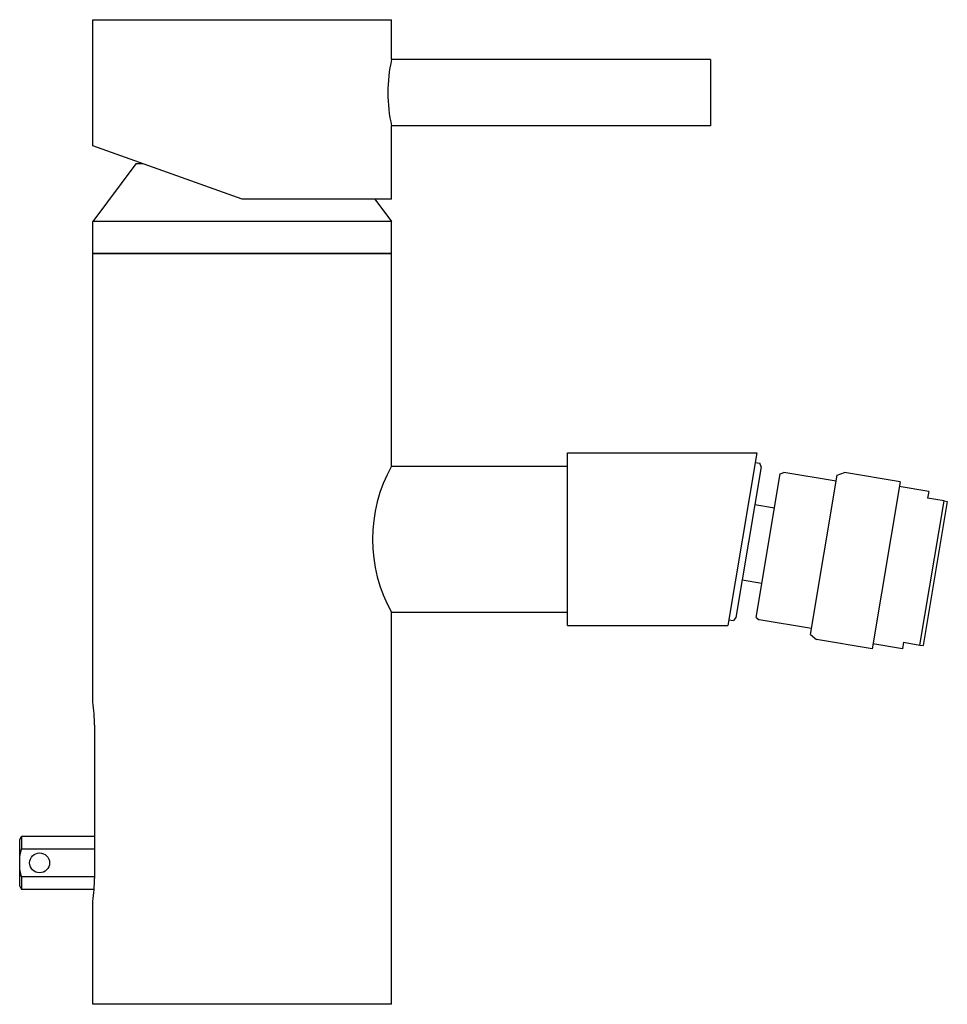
# Model space of a CAD drawing. Header units: millimetres. Extents: x -0.033 to 0.106, y 0 to 0.148.
import ezdxf

# ---------------------------------------------------------------- set-up
doc = ezdxf.new("R2010")
doc.units = ezdxf.units.MM
doc.layers.add('BLOCKS', color=3, linetype='Continuous')

msp = doc.modelspace()

# ---------------------------------------------------------------- linework, layer by layer
at = {"layer": 'BLOCKS'}
for p, q in [((-0.0225, 0.1481999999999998), (0.0225, 0.1481999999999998)), ((-0.0225, 0.1292), (-0.0225, 0.1481999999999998)), ((0.0225, 0.1421999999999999), (0.0225, 0.1481999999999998)), ((0.07049999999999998, 0.1422000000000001), (0.0225, 0.1422000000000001)), ((0.07049999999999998, 0.1422000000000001), (0.07049999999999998, 0.1372000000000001)), ((0.07049999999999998, 0.1372000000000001), (0.07049999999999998, 0.1322000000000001)), ((0.0225, 0.1211999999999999), (0.0225, 0.1321999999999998)), ((0.07049999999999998, 0.1322000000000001), (0.0225, 0.1322000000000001)), ((0, 0.1211999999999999), (-0.0225, 0.1292)), ((-0.01599999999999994, 0.1265000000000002), (-0.0225, 0.1178170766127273)), ((-0.0149062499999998, 0.1265000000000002), (-0.01599999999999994, 0.1265000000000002)), ((0.0225, 0.1211999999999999), (0, 0.1211999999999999)), ((0.01996755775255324, 0.1211999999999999), (0.0225, 0.1178170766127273)), ((-0.0225, 0.113), (-0.0225, 0.1178170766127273)), ((0.0225, 0.1178170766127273), (-0.0225, 0.1178170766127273)), ((0.0225, 0.113), (0.0225, 0.1178170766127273)), ((-0.0225, 0.113), (0.0225, 0.113)), ((0.0225, 0.113), (-0.0225, 0.113)), ((-0.0225, 0.04550000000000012), (-0.0225, 0.113)), ((0.0225, 0.08100000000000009), (0.0225, 0.113)), ((0.04900000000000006, 0.08300000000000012), (0.0775, 0.08300000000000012)), ((0.04900000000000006, 0.05700000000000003), (0.04900000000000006, 0.08300000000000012)), ((0.0775, 0.08300000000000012), (0.07314909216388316, 0.05700000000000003)), ((0.07725659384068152, 0.08154546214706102), (0.07795140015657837, 0.0814291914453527)), ((0.0225, 0.08100000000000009), (0.04900000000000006, 0.08100000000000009)), ((0.07815359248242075, 0.08088840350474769), (0.07435749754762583, 0.0582038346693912)), ((0.07815359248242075, 0.08088840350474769), (0.0779514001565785, 0.0814291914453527)), ((0.08102354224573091, 0.07986197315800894), (0.08156433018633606, 0.08006416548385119)), ((0.08945461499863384, 0.07874378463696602), (0.08156433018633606, 0.08006416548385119)), ((0.08960689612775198, 0.07965378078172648), (0.090688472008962, 0.08005816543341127)), ((0.0990718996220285, 0.07865526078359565), (0.090688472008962, 0.08005816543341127)), ((0.07740526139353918, 0.05823997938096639), (0.08102354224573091, 0.07986197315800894)), ((0.08558876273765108, 0.05564236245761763), (0.08960689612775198, 0.07965378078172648)), ((0.0990718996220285, 0.07865526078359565), (0.09486318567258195, 0.05350497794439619)), ((0.1033863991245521, 0.07717283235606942), (0.09894811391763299, 0.07791554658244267)), ((0.1033863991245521, 0.07717283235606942), (0.1032213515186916, 0.07618654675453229)), ((0.1020560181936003, 0.05407564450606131), (0.1056870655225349, 0.07577392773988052)), ((0.1061802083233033, 0.07569140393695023), (0.102549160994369, 0.05399312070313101)), ((0.1056870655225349, 0.07577392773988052), (0.1032213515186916, 0.07618654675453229)), ((0.1056870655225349, 0.07577392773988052), (0.1061802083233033, 0.07569140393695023)), ((0.07720456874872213, 0.07521726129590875), (0.08016342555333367, 0.07472211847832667)), ((0.07530652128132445, 0.06387497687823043), (0.07826537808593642, 0.06337983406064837)), ((0.0225, 0.05900000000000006), (0.04900000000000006, 0.05900000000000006)), ((0.0225, 0), (0.0225, 0.05900000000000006)), ((0.07329545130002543, 0.05787460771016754), (0.0739902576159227, 0.05775833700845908)), ((0.07435749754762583, 0.0582038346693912), (0.0739902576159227, 0.05775833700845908)), ((0.07740526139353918, 0.05823997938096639), (0.07785075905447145, 0.05787273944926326)), ((0.08574104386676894, 0.0565523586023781), (0.07785075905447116, 0.05787273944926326)), ((0.04900000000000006, 0.05700000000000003), (0.07314909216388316, 0.05700000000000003)), ((0.08558876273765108, 0.05564236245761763), (0.08647975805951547, 0.05490788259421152)), ((0.09486318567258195, 0.05350497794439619), (0.08647975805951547, 0.05490788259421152)), ((0.09942525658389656, 0.0535019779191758), (0.09498697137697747, 0.05424469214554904)), ((0.0995903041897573, 0.05448826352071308), (0.09942525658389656, 0.0535019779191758)), ((0.0995903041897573, 0.05448826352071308), (0.1020560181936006, 0.05407564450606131)), ((0.1020560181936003, 0.05407564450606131), (0.102549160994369, 0.05399312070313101)), ((-0.02222611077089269, 0.04200000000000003), (-0.02222611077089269, 0.01900000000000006)), ((-0.03349999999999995, 0.02478143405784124), (-0.03321132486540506, 0.02528143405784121)), ((-0.03349999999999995, 0.02478143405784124), (-0.03321132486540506, 0.02528143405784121)), ((-0.02222611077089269, 0.02528143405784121), (-0.03321132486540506, 0.02528143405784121)), ((-0.02222611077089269, 0.02528143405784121), (-0.03321132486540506, 0.02528143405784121)), ((-0.03321132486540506, 0.02528143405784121), (-0.03321132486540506, 0.02338856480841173)), ((-0.03321132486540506, 0.02528143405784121), (-0.03321132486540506, 0.02338856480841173)), ((-0.03349999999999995, 0.02211209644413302), (-0.03349999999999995, 0.02478143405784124)), ((-0.03349999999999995, 0.02211209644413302), (-0.03349999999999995, 0.02478143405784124)), ((-0.03321132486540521, 0.02338856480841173), (-0.02222611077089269, 0.02338856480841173)), ((-0.03321132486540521, 0.02338856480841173), (-0.02222611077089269, 0.02338856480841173)), ((-0.03349999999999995, 0.02045077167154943), (-0.03349999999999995, 0.02211209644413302)), ((-0.03349999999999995, 0.02045077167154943), (-0.03349999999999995, 0.02211209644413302)), ((-0.03349999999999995, 0.01778143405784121), (-0.03349999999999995, 0.02045077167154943)), ((-0.03349999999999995, 0.01778143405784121), (-0.03349999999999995, 0.02045077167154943)), ((-0.02222611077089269, 0.01917430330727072), (-0.03321132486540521, 0.01917430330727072)), ((-0.02222611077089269, 0.01917430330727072), (-0.03321132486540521, 0.01917430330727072)), ((-0.03321132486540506, 0.01917430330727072), (-0.03321132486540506, 0.01728143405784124)), ((-0.03321132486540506, 0.01917430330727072), (-0.03321132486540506, 0.01728143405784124)), ((-0.03349999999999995, 0.01778143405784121), (-0.03321132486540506, 0.01728143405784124)), ((-0.03349999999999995, 0.01778143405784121), (-0.03321132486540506, 0.01728143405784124)), ((-0.02229245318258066, 0.01728143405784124), (-0.03321132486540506, 0.01728143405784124)), ((-0.02229245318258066, 0.01728143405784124), (-0.03321132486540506, 0.01728143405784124)), ((-0.0225, 0), (-0.0225, 0.01550000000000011)), ((0.0225, 0), (-0.0225, 0))]:
    msp.add_line(p, q, dxfattribs=at)
msp.add_circle((-0.03049999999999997, 0.02128356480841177), 0.0015, dxfattribs=at)
for centre, radius, start, end in [((0.04443741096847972, 0.1371999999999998), 0.02249999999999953, 167.1604115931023, 192.8395884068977), ((0.04212778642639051, 0.07), 0.02249999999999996, 150.7324224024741, 209.2675775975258), ((-0.04505917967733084, 0.04197393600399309), 0.02283308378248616, 0.06540322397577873, 8.883614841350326), ((-0.04505917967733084, 0.01902606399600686), 0.02283308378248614, 351.1163851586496, 359.9345967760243)]:
    msp.add_arc(centre, radius, start, end, dxfattribs=at)
for points, weights in [([(-0.03349999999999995, 0.02211209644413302), (-0.03341837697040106, 0.02270778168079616), (-0.03321132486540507, 0.02338856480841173)], [1, 1.12405205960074, 1.226893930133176]), ([(-0.03349999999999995, 0.02211209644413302), (-0.03341837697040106, 0.02270778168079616), (-0.03321132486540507, 0.02338856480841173)], [1, 1.12405205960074, 1.226893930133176]), ([(-0.03321132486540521, 0.01917430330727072), (-0.03341837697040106, 0.01985508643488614), (-0.03349999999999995, 0.02045077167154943)], [1.226893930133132, 1.124052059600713, 1]), ([(-0.03321132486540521, 0.01917430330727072), (-0.03341837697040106, 0.01985508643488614), (-0.03349999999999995, 0.02045077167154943)], [1.226893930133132, 1.124052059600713, 1])]:
    msp.add_rational_spline(points, weights, degree=2, dxfattribs=at)

doc.saveas('drawing.dxf')
